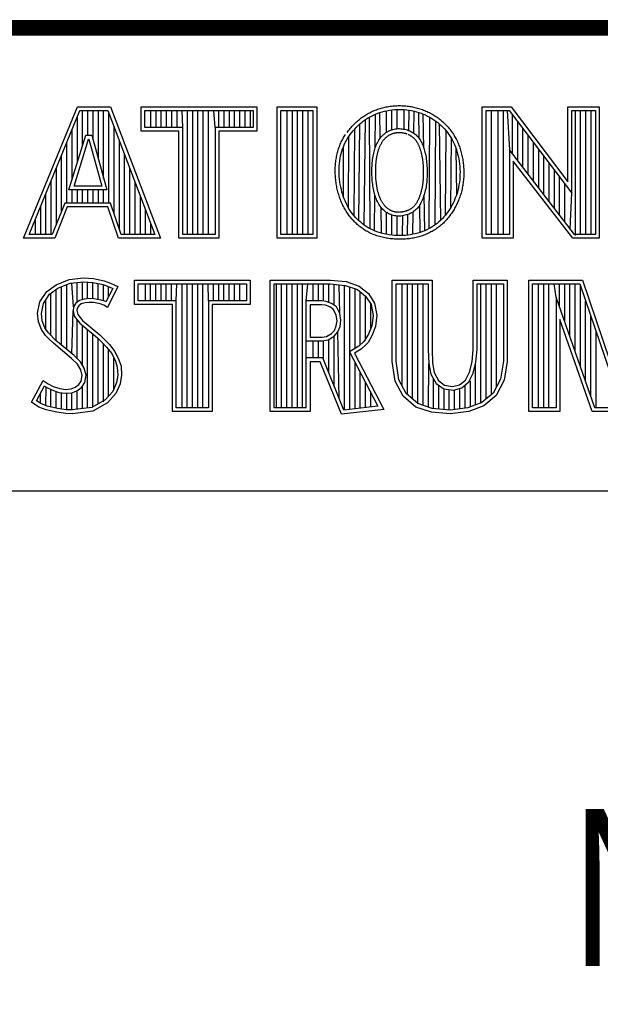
# Model space of a CAD drawing. Header units: inches. Extents: x 0 to 22, y 0 to 17.
# Tile 7 of 10: x 17.3 to 18, y 1.7 to 3. Entities that reach past the tile are written whole.
import ezdxf

# ---------------------------------------------------------------- set-up
doc = ezdxf.new("R2010")
doc.units = ezdxf.units.IN
doc.header["$LTSCALE"] = 1.21
doc.header["$MEASUREMENT"] = 0
doc.layers.get('0').update_dxf_attribs({"linetype": 'CONTINUOUS'})
doc.layers.add('NOTE', color=7, linetype='CONTINUOUS')
doc.styles.get("Standard").update_dxf_attribs({"font": 'txt', "width": 0.8})

msp = doc.modelspace()

# ---------------------------------------------------------------- linework, layer by layer
at = {"color": 2, "linetype": 'CONTINUOUS'}
for p, q in [((16.375, 2.96), (21.5, 2.96)), ((16.3737, 2.9596), (21.5037, 2.9596)), ((17.2831, 2.6915), (17.3516, 2.8591)), ((17.2903, 2.6964), (17.3548, 2.8542)), ((17.3516, 2.8591), (17.3938, 2.8591)), ((17.3548, 2.8542), (17.3905, 2.8542)), ((17.3583, 2.8098), (17.3583, 2.8542)), ((17.365, 2.8228), (17.365, 2.8542)), ((17.3717, 2.817), (17.3717, 2.8542)), ((17.3784, 2.7925), (17.3784, 2.8542)), ((17.385, 2.7679), (17.385, 2.8542)), ((17.3905, 2.8542), (17.4504, 2.6964)), ((17.3917, 2.7364), (17.3917, 2.851)), ((17.3938, 2.8591), (17.4574, 2.6915)), ((17.4327, 2.8591), (17.5802, 2.8591)), ((17.4327, 2.8278), (17.4327, 2.8591)), ((17.4375, 2.8542), (17.5753, 2.8542)), ((17.4375, 2.8327), (17.4375, 2.8542)), ((17.4451, 2.8327), (17.4451, 2.8542)), ((17.4518, 2.8327), (17.4518, 2.8542)), ((17.4585, 2.8327), (17.4585, 2.8542)), ((17.4652, 2.8327), (17.4652, 2.8542)), ((17.4718, 2.8327), (17.4718, 2.8542)), ((17.4785, 2.8327), (17.4785, 2.8542)), ((17.4859, 2.8327), (17.4852, 2.8542)), ((17.4919, 2.6964), (17.4919, 2.8542)), ((17.4985, 2.6964), (17.4985, 2.8542)), ((17.5052, 2.6964), (17.5052, 2.8542)), ((17.5119, 2.6964), (17.5119, 2.8542)), ((17.5186, 2.6964), (17.5186, 2.8542)), ((17.5269, 2.8327), (17.5252, 2.8542)), ((17.5319, 2.8327), (17.5319, 2.8542)), ((17.5386, 2.8327), (17.5386, 2.8542)), ((17.5453, 2.8327), (17.5453, 2.8542)), ((17.5519, 2.8327), (17.5519, 2.8542)), ((17.5586, 2.8327), (17.5586, 2.8542)), ((17.5653, 2.8327), (17.5653, 2.8542)), ((17.572, 2.8327), (17.572, 2.8542)), ((17.5753, 2.8542), (17.5753, 2.8327)), ((17.5802, 2.8591), (17.5802, 2.8278)), ((17.6059, 2.8591), (17.6565, 2.8591)), ((17.6059, 2.6915), (17.6059, 2.8591)), ((17.6108, 2.8542), (17.6516, 2.8542)), ((17.6108, 2.6964), (17.6108, 2.8542)), ((17.6187, 2.6964), (17.6187, 2.8542)), ((17.6254, 2.6964), (17.6254, 2.8542)), ((17.632, 2.6964), (17.632, 2.8542)), ((17.6387, 2.6964), (17.6387, 2.8542)), ((17.6454, 2.6964), (17.6454, 2.8542)), ((17.6516, 2.8542), (17.6516, 2.6964)), ((17.6565, 2.8591), (17.6565, 2.6915)), ((17.7235, 2.8459), (17.7261, 2.8472)), ((17.7261, 2.8472), (17.7287, 2.8485)), ((17.7287, 2.8485), (17.7314, 2.8497)), ((17.731, 2.807), (17.7314, 2.8497)), ((17.7314, 2.8497), (17.7342, 2.8508)), ((17.7342, 2.8508), (17.737, 2.8517)), ((17.737, 2.8517), (17.7399, 2.8526)), ((17.7374, 2.8193), (17.737, 2.8517)), ((17.7399, 2.8526), (17.7429, 2.8534)), ((17.7429, 2.8534), (17.7459, 2.8541)), ((17.7455, 2.8267), (17.7455, 2.854)), ((17.7459, 2.8541), (17.749, 2.8546)), ((17.749, 2.8546), (17.7522, 2.8551)), ((17.7522, 2.8551), (17.7553, 2.8554)), ((17.7522, 2.8298), (17.7522, 2.8551)), ((17.7553, 2.8554), (17.7585, 2.8556)), ((17.7585, 2.8556), (17.7616, 2.8557)), ((17.7589, 2.8311), (17.7589, 2.8556)), ((17.7616, 2.8557), (17.7648, 2.8556)), ((17.7648, 2.8556), (17.768, 2.8555)), ((17.7676, 2.8306), (17.768, 2.8555)), ((17.768, 2.8555), (17.7711, 2.8552)), ((17.7711, 2.8552), (17.7742, 2.8548)), ((17.7739, 2.8287), (17.7742, 2.8548)), ((17.7742, 2.8548), (17.7773, 2.8542)), ((17.7773, 2.8542), (17.7804, 2.8536)), ((17.7801, 2.8254), (17.7804, 2.8536)), ((17.7804, 2.8536), (17.7834, 2.8528)), ((17.7834, 2.8528), (17.7864, 2.8519)), ((17.7864, 2.8519), (17.7893, 2.8509)), ((17.7867, 2.8189), (17.7864, 2.8519)), ((17.7893, 2.8509), (17.7922, 2.8498)), ((17.7922, 2.8498), (17.795, 2.8486)), ((17.7927, 2.8065), (17.7922, 2.8498)), ((17.795, 2.8486), (17.7977, 2.8472)), ((17.7977, 2.8472), (17.8004, 2.8458)), ((17.8673, 2.8592), (17.9039, 2.8592)), ((17.8673, 2.6915), (17.8673, 2.8592)), ((17.8721, 2.8543), (17.9015, 2.8543)), ((17.8721, 2.6963), (17.8721, 2.8543)), ((17.879, 2.6963), (17.879, 2.8543)), ((17.8874, 2.6963), (17.8874, 2.8543)), ((17.8941, 2.6963), (17.8941, 2.8543)), ((17.8991, 2.8543), (17.9019, 2.8042)), ((17.9015, 2.8543), (17.9813, 2.7492)), ((17.9039, 2.8592), (17.9764, 2.7636)), ((17.9057, 2.7992), (17.9057, 2.8487)), ((17.9764, 2.8592), (18.0162, 2.8592)), ((17.9764, 2.7636), (17.9764, 2.8592)), ((17.9813, 2.8543), (18.0114, 2.8543)), ((17.9813, 2.7492), (17.9813, 2.8543)), ((17.9858, 2.695), (17.9858, 2.8543)), ((17.9925, 2.6963), (17.9925, 2.8543)), ((17.9992, 2.6963), (17.9992, 2.8543)), ((18.0059, 2.6963), (18.0059, 2.8543)), ((18.0114, 2.8543), (18.0114, 2.6963)), ((18.0162, 2.8592), (18.0162, 2.6915)), ((17.3517, 2.7882), (17.3517, 2.8465)), ((17.707, 2.833), (17.7092, 2.8351)), ((17.7092, 2.8351), (17.7114, 2.8372)), ((17.7102, 2.7138), (17.7114, 2.8372)), ((17.7114, 2.8372), (17.7138, 2.8392)), ((17.7138, 2.8392), (17.7162, 2.841)), ((17.7162, 2.841), (17.7186, 2.8427)), ((17.717, 2.7082), (17.7186, 2.8427)), ((17.7186, 2.8427), (17.721, 2.8444)), ((17.721, 2.8444), (17.7235, 2.8459)), ((17.7246, 2.7036), (17.7235, 2.8459)), ((17.7995, 2.7039), (17.8004, 2.8458)), ((17.8004, 2.8458), (17.8031, 2.8443)), ((17.8031, 2.8443), (17.8056, 2.8426)), ((17.8056, 2.8426), (17.8081, 2.8409)), ((17.8074, 2.7088), (17.8081, 2.8409)), ((17.8081, 2.8409), (17.8105, 2.839)), ((17.8105, 2.839), (17.8128, 2.8371)), ((17.8128, 2.8371), (17.815, 2.8351)), ((17.8143, 2.7145), (17.8128, 2.8371)), ((17.815, 2.8351), (17.8171, 2.833)), ((17.9124, 2.7905), (17.9124, 2.8399)), ((17.3409, 2.7533), (17.3624, 2.8228)), ((17.345, 2.7666), (17.345, 2.8302)), ((17.3624, 2.8228), (17.3701, 2.8228)), ((17.3701, 2.8228), (17.389, 2.7533)), ((17.3984, 2.7232), (17.3984, 2.8334)), ((17.481, 2.8278), (17.4327, 2.8278)), ((17.4859, 2.8327), (17.4375, 2.8327)), ((17.481, 2.6915), (17.481, 2.8278)), ((17.4859, 2.6964), (17.4859, 2.8327)), ((17.5753, 2.8327), (17.5269, 2.8327)), ((17.5269, 2.8327), (17.5269, 2.6964)), ((17.5802, 2.8278), (17.5318, 2.8278)), ((17.5318, 2.8278), (17.5318, 2.6915)), ((17.6973, 2.8211), (17.699, 2.8236)), ((17.699, 2.8236), (17.7008, 2.826)), ((17.7008, 2.826), (17.7028, 2.8284)), ((17.7028, 2.8284), (17.7048, 2.8307)), ((17.704, 2.7203), (17.7048, 2.8307)), ((17.7048, 2.8307), (17.707, 2.833)), ((17.7395, 2.8218), (17.7407, 2.823)), ((17.7407, 2.823), (17.742, 2.8241)), ((17.742, 2.8241), (17.7432, 2.8252)), ((17.7432, 2.8252), (17.7446, 2.8261)), ((17.7446, 2.8261), (17.746, 2.827)), ((17.746, 2.827), (17.7474, 2.8278)), ((17.7474, 2.8278), (17.7488, 2.8285)), ((17.7488, 2.8285), (17.7503, 2.8291)), ((17.7503, 2.8291), (17.7519, 2.8297)), ((17.7519, 2.8297), (17.7535, 2.8301)), ((17.7535, 2.8301), (17.7551, 2.8305)), ((17.7551, 2.8305), (17.7567, 2.8308)), ((17.7567, 2.8308), (17.7584, 2.8311)), ((17.7584, 2.8311), (17.7601, 2.8312)), ((17.7601, 2.8312), (17.7618, 2.8312)), ((17.7618, 2.8312), (17.7636, 2.8311)), ((17.7636, 2.8311), (17.7653, 2.831)), ((17.7653, 2.831), (17.767, 2.8307)), ((17.767, 2.8307), (17.7686, 2.8304)), ((17.7686, 2.8304), (17.7703, 2.83)), ((17.7703, 2.83), (17.7719, 2.8295)), ((17.7719, 2.8295), (17.7734, 2.8289)), ((17.7734, 2.8289), (17.775, 2.8283)), ((17.775, 2.8283), (17.7764, 2.8276)), ((17.7764, 2.8276), (17.7778, 2.8268)), ((17.7778, 2.8268), (17.7792, 2.826)), ((17.7792, 2.826), (17.7805, 2.8251)), ((17.7805, 2.8251), (17.7817, 2.8242)), ((17.7817, 2.8242), (17.7829, 2.8232)), ((17.7829, 2.8232), (17.784, 2.8221)), ((17.784, 2.8221), (17.785, 2.821)), ((17.8171, 2.833), (17.8192, 2.8308)), ((17.8192, 2.8308), (17.8211, 2.8285)), ((17.8203, 2.721), (17.8211, 2.8285)), ((17.8211, 2.8285), (17.823, 2.8262)), ((17.823, 2.8262), (17.8247, 2.8238)), ((17.8247, 2.8238), (17.8264, 2.8214)), ((17.9191, 2.7818), (17.9191, 2.8311)), ((17.9258, 2.7731), (17.9258, 2.8223)), ((17.3383, 2.7364), (17.3383, 2.8138)), ((17.3475, 2.7581), (17.3659, 2.8179)), ((17.3659, 2.8179), (17.3664, 2.8179)), ((17.3664, 2.8179), (17.3827, 2.7581)), ((17.4051, 2.7034), (17.4051, 2.8158)), ((17.6904, 2.8081), (17.6915, 2.8108)), ((17.6915, 2.8108), (17.6928, 2.8135)), ((17.6928, 2.8135), (17.6942, 2.8161)), ((17.6942, 2.8161), (17.6957, 2.8186)), ((17.6957, 2.8186), (17.6973, 2.8211)), ((17.6971, 2.7301), (17.6973, 2.8211)), ((17.7316, 2.8085), (17.7322, 2.8101)), ((17.7322, 2.8101), (17.7329, 2.8117)), ((17.7329, 2.8117), (17.7337, 2.8133)), ((17.7337, 2.8133), (17.7345, 2.8149)), ((17.7345, 2.8149), (17.7354, 2.8164)), ((17.7354, 2.8164), (17.7364, 2.8178)), ((17.7364, 2.8178), (17.7374, 2.8192)), ((17.7374, 2.8192), (17.7384, 2.8206)), ((17.7384, 2.8206), (17.7395, 2.8218)), ((17.785, 2.821), (17.786, 2.8198)), ((17.786, 2.8198), (17.7869, 2.8186)), ((17.7869, 2.8186), (17.7878, 2.8173)), ((17.7878, 2.8173), (17.7886, 2.816)), ((17.7886, 2.816), (17.7894, 2.8146)), ((17.7894, 2.8146), (17.7901, 2.8132)), ((17.7901, 2.8132), (17.7908, 2.8116)), ((17.7908, 2.8116), (17.7914, 2.8101)), ((17.7914, 2.8101), (17.7921, 2.8084)), ((17.8264, 2.8214), (17.8279, 2.8189)), ((17.8271, 2.7309), (17.8279, 2.8189)), ((17.8279, 2.8189), (17.8294, 2.8163)), ((17.8294, 2.8163), (17.8307, 2.8137)), ((17.8307, 2.8137), (17.8319, 2.811)), ((17.8319, 2.811), (17.8331, 2.8082)), ((17.9324, 2.7645), (17.9324, 2.8135)), ((17.3316, 2.7267), (17.3316, 2.7975)), ((17.4118, 2.6964), (17.4118, 2.7982)), ((17.6868, 2.7964), (17.6876, 2.7995)), ((17.6876, 2.7995), (17.6884, 2.8024)), ((17.6884, 2.8024), (17.6893, 2.8053)), ((17.6893, 2.8053), (17.6904, 2.8081)), ((17.6905, 2.7441), (17.6904, 2.8081)), ((17.7282, 2.7961), (17.7286, 2.798)), ((17.7286, 2.798), (17.729, 2.7998)), ((17.729, 2.7998), (17.7294, 2.8016)), ((17.7294, 2.8016), (17.7299, 2.8034)), ((17.7299, 2.8034), (17.7304, 2.8051)), ((17.7304, 2.8051), (17.7309, 2.8068)), ((17.7309, 2.8068), (17.7316, 2.8085)), ((17.7921, 2.8084), (17.7927, 2.8067)), ((17.7927, 2.8067), (17.7932, 2.8048)), ((17.7932, 2.8048), (17.7938, 2.8029)), ((17.7938, 2.8029), (17.7943, 2.801)), ((17.7943, 2.801), (17.7948, 2.799)), ((17.7948, 2.799), (17.7952, 2.7969)), ((17.8331, 2.8082), (17.8341, 2.8053)), ((17.8341, 2.8053), (17.835, 2.8024)), ((17.8347, 2.7475), (17.8341, 2.8053)), ((17.835, 2.8024), (17.8359, 2.7993)), ((17.8359, 2.7993), (17.8366, 2.7961)), ((17.9848, 2.6963), (17.9019, 2.8042)), ((17.9019, 2.8042), (17.9019, 2.6963)), ((17.9391, 2.7558), (17.9391, 2.8047)), ((17.6851, 2.7836), (17.6853, 2.7869)), ((17.6853, 2.7869), (17.6857, 2.7901)), ((17.6857, 2.7901), (17.6862, 2.7933)), ((17.6862, 2.7933), (17.6868, 2.7964)), ((17.7269, 2.7835), (17.727, 2.7857)), ((17.727, 2.7857), (17.7272, 2.7879)), ((17.7272, 2.7879), (17.7274, 2.79)), ((17.7274, 2.79), (17.7276, 2.7921)), ((17.7276, 2.7921), (17.7279, 2.7941)), ((17.7279, 2.7941), (17.7282, 2.7961)), ((17.7952, 2.7969), (17.7956, 2.7947)), ((17.7956, 2.7947), (17.7959, 2.7925)), ((17.7959, 2.7925), (17.7962, 2.7903)), ((17.7962, 2.7903), (17.7964, 2.7881)), ((17.7964, 2.7881), (17.7966, 2.7858)), ((17.7966, 2.7858), (17.7968, 2.7835)), ((17.8366, 2.7961), (17.8373, 2.7929)), ((17.8373, 2.7929), (17.8378, 2.7896)), ((17.8378, 2.7896), (17.8382, 2.7863)), ((17.8382, 2.7863), (17.8386, 2.783)), ((17.9824, 2.6915), (17.9067, 2.7899)), ((17.9067, 2.7899), (17.9067, 2.6915)), ((17.9458, 2.7471), (17.9458, 2.7959)), ((17.9525, 2.7384), (17.9525, 2.7871)), ((17.325, 2.7101), (17.325, 2.7812)), ((17.4184, 2.6964), (17.4184, 2.7806)), ((17.6849, 2.7803), (17.6851, 2.7836)), ((17.6849, 2.7769), (17.6849, 2.7803)), ((17.6849, 2.7735), (17.6849, 2.7769)), ((17.6851, 2.7701), (17.6849, 2.7735)), ((17.7267, 2.7789), (17.7268, 2.7812)), ((17.7267, 2.7766), (17.7267, 2.7789)), ((17.7267, 2.7743), (17.7267, 2.7766)), ((17.7268, 2.772), (17.7267, 2.7743)), ((17.7268, 2.7812), (17.7269, 2.7835)), ((17.7269, 2.7696), (17.7268, 2.772)), ((17.7968, 2.7835), (17.7969, 2.7812)), ((17.7969, 2.7812), (17.797, 2.7789)), ((17.797, 2.7719), (17.7969, 2.7697)), ((17.797, 2.7789), (17.797, 2.7765)), ((17.797, 2.7765), (17.797, 2.7742)), ((17.797, 2.7742), (17.797, 2.7719)), ((17.8386, 2.783), (17.8388, 2.7796)), ((17.8388, 2.7729), (17.8387, 2.7696)), ((17.8388, 2.7796), (17.8389, 2.7762)), ((17.8389, 2.7762), (17.8388, 2.7729)), ((17.9591, 2.7297), (17.9591, 2.7783)), ((17.3183, 2.6964), (17.3183, 2.7648)), ((17.4251, 2.6964), (17.4251, 2.763)), ((17.6854, 2.7668), (17.6851, 2.7701)), ((17.6859, 2.7634), (17.6854, 2.7668)), ((17.6864, 2.76), (17.6859, 2.7634)), ((17.687, 2.7567), (17.6864, 2.76)), ((17.727, 2.7673), (17.7269, 2.7696)), ((17.7272, 2.765), (17.727, 2.7673)), ((17.7274, 2.7628), (17.7272, 2.765)), ((17.7277, 2.7606), (17.7274, 2.7628)), ((17.728, 2.7584), (17.7277, 2.7606)), ((17.7962, 2.7608), (17.7959, 2.7586)), ((17.7965, 2.7629), (17.7962, 2.7608)), ((17.7967, 2.7652), (17.7965, 2.7629)), ((17.7968, 2.7674), (17.7967, 2.7652)), ((17.7969, 2.7697), (17.7968, 2.7674)), ((17.8376, 2.7598), (17.837, 2.7566)), ((17.8381, 2.763), (17.8376, 2.7598)), ((17.8385, 2.7663), (17.8381, 2.763)), ((17.8387, 2.7696), (17.8385, 2.7663)), ((17.9658, 2.7211), (17.9658, 2.7695)), ((17.9725, 2.7124), (17.9725, 2.7607)), ((17.3116, 2.6964), (17.3116, 2.7485)), ((17.389, 2.7533), (17.3409, 2.7533)), ((17.345, 2.7364), (17.345, 2.7533)), ((17.3827, 2.7581), (17.3475, 2.7581)), ((17.3517, 2.7364), (17.3517, 2.7533)), ((17.3583, 2.7364), (17.3583, 2.7533)), ((17.365, 2.7364), (17.365, 2.7533)), ((17.3717, 2.7364), (17.3717, 2.7533)), ((17.3784, 2.7364), (17.3784, 2.7533)), ((17.385, 2.7364), (17.385, 2.7533)), ((17.6878, 2.7535), (17.687, 2.7567)), ((17.6886, 2.7503), (17.6878, 2.7535)), ((17.6895, 2.7471), (17.6886, 2.7503)), ((17.6905, 2.7441), (17.6895, 2.7471)), ((17.7283, 2.7563), (17.728, 2.7584)), ((17.7287, 2.7543), (17.7283, 2.7563)), ((17.7291, 2.7523), (17.7287, 2.7543)), ((17.7295, 2.7503), (17.7291, 2.7523)), ((17.73, 2.7485), (17.7295, 2.7503)), ((17.7306, 2.7466), (17.73, 2.7485)), ((17.7301, 2.701), (17.7305, 2.7469)), ((17.7932, 2.7469), (17.7926, 2.7451)), ((17.7938, 2.7487), (17.7932, 2.7469)), ((17.7939, 2.7012), (17.7934, 2.7475)), ((17.7943, 2.7506), (17.7938, 2.7487)), ((17.7947, 2.7525), (17.7943, 2.7506)), ((17.7952, 2.7545), (17.7947, 2.7525)), ((17.7956, 2.7565), (17.7952, 2.7545)), ((17.7959, 2.7586), (17.7956, 2.7565)), ((17.8347, 2.7475), (17.8336, 2.7446)), ((17.8356, 2.7505), (17.8347, 2.7475)), ((17.8364, 2.7535), (17.8356, 2.7505)), ((17.837, 2.7566), (17.8364, 2.7535)), ((17.9792, 2.7037), (17.9813, 2.7492)), ((17.3356, 2.7364), (17.3195, 2.6964)), ((17.394, 2.7364), (17.3356, 2.7364)), ((17.4074, 2.6964), (17.394, 2.7364)), ((17.4318, 2.6964), (17.4318, 2.7455)), ((17.6917, 2.7411), (17.6905, 2.7441)), ((17.6929, 2.7383), (17.6917, 2.7411)), ((17.6942, 2.7355), (17.6929, 2.7383)), ((17.6956, 2.7327), (17.6942, 2.7355)), ((17.7311, 2.7449), (17.7306, 2.7466)), ((17.7318, 2.7431), (17.7311, 2.7449)), ((17.7324, 2.7414), (17.7318, 2.7431)), ((17.7331, 2.7398), (17.7324, 2.7414)), ((17.7339, 2.7382), (17.7331, 2.7398)), ((17.7347, 2.7366), (17.7339, 2.7382)), ((17.7355, 2.7351), (17.7347, 2.7366)), ((17.7365, 2.7337), (17.7355, 2.7351)), ((17.7884, 2.7354), (17.7876, 2.734)), ((17.7892, 2.7369), (17.7884, 2.7354)), ((17.79, 2.7385), (17.7892, 2.7369)), ((17.7907, 2.7401), (17.79, 2.7385)), ((17.7914, 2.7417), (17.7907, 2.7401)), ((17.792, 2.7434), (17.7914, 2.7417)), ((17.7926, 2.7451), (17.792, 2.7434)), ((17.83, 2.7362), (17.8286, 2.7335)), ((17.8313, 2.7389), (17.83, 2.7362)), ((17.8325, 2.7417), (17.8313, 2.7389)), ((17.8336, 2.7446), (17.8325, 2.7417)), ((17.3049, 2.6964), (17.3049, 2.7322)), ((17.3388, 2.7316), (17.3228, 2.6915)), ((17.3905, 2.7316), (17.3388, 2.7316)), ((17.4039, 2.6915), (17.3905, 2.7316)), ((17.4385, 2.6964), (17.4385, 2.7279)), ((17.6971, 2.7301), (17.6956, 2.7327)), ((17.6987, 2.7275), (17.6971, 2.7301)), ((17.7003, 2.725), (17.6987, 2.7275)), ((17.7021, 2.7226), (17.7003, 2.725)), ((17.704, 2.7203), (17.7021, 2.7226)), ((17.7374, 2.7323), (17.7365, 2.7337)), ((17.7385, 2.7309), (17.7374, 2.7323)), ((17.7388, 2.698), (17.7384, 2.7309)), ((17.7396, 2.7296), (17.7385, 2.7309)), ((17.7408, 2.7283), (17.7396, 2.7296)), ((17.742, 2.7272), (17.7408, 2.7283)), ((17.7433, 2.7261), (17.742, 2.7272)), ((17.7446, 2.725), (17.7433, 2.7261)), ((17.746, 2.7241), (17.7446, 2.725)), ((17.7455, 2.6966), (17.7455, 2.7244)), ((17.7475, 2.7232), (17.746, 2.7241)), ((17.749, 2.7224), (17.7475, 2.7232)), ((17.7506, 2.7217), (17.749, 2.7224)), ((17.7522, 2.7212), (17.7506, 2.7217)), ((17.7725, 2.7218), (17.7709, 2.7213)), ((17.7722, 2.6956), (17.7725, 2.7218)), ((17.7741, 2.7224), (17.7725, 2.7218)), ((17.7756, 2.7231), (17.7741, 2.7224)), ((17.7771, 2.7238), (17.7756, 2.7231)), ((17.7785, 2.7246), (17.7771, 2.7238)), ((17.7798, 2.7255), (17.7785, 2.7246)), ((17.7789, 2.6966), (17.7792, 2.7251)), ((17.7811, 2.7265), (17.7798, 2.7255)), ((17.7824, 2.7276), (17.7811, 2.7265)), ((17.7835, 2.7287), (17.7824, 2.7276)), ((17.7846, 2.7299), (17.7835, 2.7287)), ((17.7857, 2.7312), (17.7846, 2.7299)), ((17.7867, 2.7326), (17.7857, 2.7312)), ((17.7876, 2.734), (17.7867, 2.7326)), ((17.788, 2.6989), (17.7876, 2.734)), ((17.8221, 2.7234), (17.8203, 2.721)), ((17.8239, 2.7258), (17.8221, 2.7234)), ((17.8255, 2.7283), (17.8239, 2.7258)), ((17.8271, 2.7309), (17.8255, 2.7283)), ((17.8286, 2.7335), (17.8271, 2.7309)), ((17.2983, 2.6964), (17.2983, 2.7158)), ((17.4451, 2.6964), (17.4451, 2.7103)), ((17.706, 2.7181), (17.704, 2.7203)), ((17.708, 2.7159), (17.706, 2.7181)), ((17.7102, 2.7138), (17.708, 2.7159)), ((17.7124, 2.7119), (17.7102, 2.7138)), ((17.7147, 2.71), (17.7124, 2.7119)), ((17.717, 2.7082), (17.7147, 2.71)), ((17.7538, 2.7207), (17.7522, 2.7212)), ((17.7522, 2.6956), (17.7522, 2.7212)), ((17.7555, 2.7203), (17.7538, 2.7207)), ((17.7572, 2.72), (17.7555, 2.7203)), ((17.7589, 2.7198), (17.7572, 2.72)), ((17.7606, 2.7197), (17.7589, 2.7198)), ((17.7589, 2.6952), (17.7589, 2.7198)), ((17.7624, 2.7198), (17.7606, 2.7197)), ((17.7641, 2.7199), (17.7624, 2.7198)), ((17.7658, 2.7201), (17.7641, 2.7199)), ((17.7655, 2.6952), (17.7659, 2.7201)), ((17.7675, 2.7204), (17.7658, 2.7201)), ((17.7692, 2.7208), (17.7675, 2.7204)), ((17.7709, 2.7213), (17.7692, 2.7208)), ((17.8098, 2.7106), (17.8074, 2.7088)), ((17.8121, 2.7125), (17.8098, 2.7106)), ((17.8143, 2.7145), (17.8121, 2.7125)), ((17.8164, 2.7166), (17.8143, 2.7145)), ((17.8184, 2.7188), (17.8164, 2.7166)), ((17.8203, 2.721), (17.8184, 2.7188)), ((17.7195, 2.7066), (17.717, 2.7082)), ((17.722, 2.705), (17.7195, 2.7066)), ((17.7246, 2.7036), (17.722, 2.705)), ((17.7273, 2.7022), (17.7246, 2.7036)), ((17.7301, 2.701), (17.7273, 2.7022)), ((17.733, 2.6999), (17.7301, 2.701)), ((17.736, 2.6989), (17.733, 2.6999)), ((17.7391, 2.698), (17.736, 2.6989)), ((17.7423, 2.6972), (17.7391, 2.698)), ((17.7456, 2.6966), (17.7423, 2.6972)), ((17.7489, 2.696), (17.7456, 2.6966)), ((17.7788, 2.6966), (17.7756, 2.6961)), ((17.7819, 2.6972), (17.7788, 2.6966)), ((17.785, 2.698), (17.7819, 2.6972)), ((17.788, 2.6989), (17.785, 2.698)), ((17.791, 2.7), (17.788, 2.6989)), ((17.7939, 2.7012), (17.791, 2.7)), ((17.7968, 2.7025), (17.7939, 2.7012)), ((17.7995, 2.7039), (17.7968, 2.7025)), ((17.8023, 2.7054), (17.7995, 2.7039)), ((17.8049, 2.707), (17.8023, 2.7054)), ((17.8074, 2.7088), (17.8049, 2.707)), ((17.3228, 2.6915), (17.2831, 2.6915)), ((17.3195, 2.6964), (17.2903, 2.6964)), ((17.4574, 2.6915), (17.4039, 2.6915)), ((17.4504, 2.6964), (17.4074, 2.6964)), ((17.5318, 2.6915), (17.481, 2.6915)), ((17.5269, 2.6964), (17.4859, 2.6964)), ((17.6565, 2.6915), (17.6059, 2.6915)), ((17.6516, 2.6964), (17.6108, 2.6964)), ((17.7523, 2.6956), (17.7489, 2.696)), ((17.7557, 2.6953), (17.7523, 2.6956)), ((17.7591, 2.6952), (17.7557, 2.6953)), ((17.7625, 2.6951), (17.7591, 2.6952)), ((17.7659, 2.6952), (17.7625, 2.6951)), ((17.7692, 2.6953), (17.7659, 2.6952)), ((17.7724, 2.6956), (17.7692, 2.6953)), ((17.7756, 2.6961), (17.7724, 2.6956)), ((17.9067, 2.6915), (17.8673, 2.6915)), ((17.9019, 2.6963), (17.8721, 2.6963)), ((18.0162, 2.6915), (17.9824, 2.6915)), ((18.0114, 2.6963), (17.9848, 2.6963)), ((17.3245, 2.6324), (17.3412, 2.639)), ((17.3269, 2.6281), (17.3424, 2.6343)), ((17.3412, 2.639), (17.3596, 2.641)), ((17.3424, 2.6343), (17.3597, 2.6362)), ((17.3466, 2.6041), (17.3447, 2.6345)), ((17.3514, 2.6103), (17.3514, 2.6353)), ((17.3581, 2.6135), (17.3581, 2.636)), ((17.3596, 2.641), (17.372, 2.6402)), ((17.3597, 2.6362), (17.3713, 2.6354)), ((17.3647, 2.6146), (17.3647, 2.6358)), ((17.3713, 2.6354), (17.3843, 2.6326)), ((17.3714, 2.6146), (17.3714, 2.6353)), ((17.372, 2.6402), (17.3856, 2.6373)), ((17.3781, 2.6134), (17.3781, 2.6339)), ((17.3856, 2.6373), (17.3939, 2.6344)), ((17.3939, 2.6344), (17.4031, 2.6301)), ((17.4242, 2.6383), (17.5717, 2.6383)), ((17.4242, 2.607), (17.4242, 2.6383)), ((17.5717, 2.6383), (17.5717, 2.607)), ((17.5973, 2.6384), (17.674, 2.6384)), ((17.5973, 2.4708), (17.5973, 2.6384)), ((17.674, 2.6384), (17.6938, 2.6364)), ((17.6938, 2.6364), (17.7106, 2.6305)), ((17.7527, 2.6384), (17.8033, 2.6384)), ((17.7527, 2.5345), (17.7527, 2.6384)), ((17.8033, 2.6384), (17.8033, 2.5499)), ((17.8557, 2.6384), (17.899, 2.6384)), ((17.8557, 2.5499), (17.8557, 2.6384)), ((17.899, 2.6384), (17.899, 2.5345)), ((17.9264, 2.6384), (17.9949, 2.6384)), ((17.9264, 2.4708), (17.9264, 2.6384)), ((17.9949, 2.6384), (18.0298, 2.5355)), ((17.3037, 2.6105), (17.3127, 2.6238)), ((17.3127, 2.6238), (17.3245, 2.6324)), ((17.3162, 2.6204), (17.3269, 2.6281)), ((17.318, 2.5677), (17.318, 2.6217)), ((17.3247, 2.561), (17.3247, 2.6265)), ((17.3314, 2.5555), (17.3314, 2.6299)), ((17.338, 2.5499), (17.338, 2.6326)), ((17.3843, 2.6326), (17.3921, 2.6299)), ((17.3848, 2.6117), (17.3848, 2.6324)), ((17.3966, 2.6278), (17.3879, 2.6106)), ((17.4031, 2.6301), (17.3899, 2.6036)), ((17.3914, 2.6176), (17.3914, 2.6301)), ((17.3921, 2.6299), (17.3966, 2.6278)), ((17.429, 2.6334), (17.5669, 2.6334)), ((17.429, 2.6119), (17.429, 2.6334)), ((17.4382, 2.6119), (17.4382, 2.6334)), ((17.4448, 2.6119), (17.4448, 2.6334)), ((17.4515, 2.6119), (17.4515, 2.6334)), ((17.4582, 2.6119), (17.4582, 2.6334)), ((17.4649, 2.6119), (17.4649, 2.6334)), ((17.4716, 2.6119), (17.4716, 2.6334)), ((17.4774, 2.6119), (17.4782, 2.6334)), ((17.4849, 2.4756), (17.4849, 2.6334)), ((17.4916, 2.4756), (17.4916, 2.6334)), ((17.4983, 2.4756), (17.4983, 2.6334)), ((17.5049, 2.4756), (17.5049, 2.6334)), ((17.5116, 2.4756), (17.5116, 2.6334)), ((17.5185, 2.6119), (17.5183, 2.6334)), ((17.525, 2.6119), (17.525, 2.6334)), ((17.5316, 2.6119), (17.5316, 2.6334)), ((17.5383, 2.6119), (17.5383, 2.6334)), ((17.545, 2.6119), (17.545, 2.6334)), ((17.5517, 2.6119), (17.5517, 2.6334)), ((17.5583, 2.6119), (17.5583, 2.6334)), ((17.5669, 2.6334), (17.5669, 2.6119)), ((17.6021, 2.6335), (17.6737, 2.6335)), ((17.6021, 2.4756), (17.6021, 2.6335)), ((17.6051, 2.4756), (17.6051, 2.6335)), ((17.6117, 2.4756), (17.6117, 2.6335)), ((17.6184, 2.4756), (17.6184, 2.6335)), ((17.6251, 2.4756), (17.6251, 2.6335)), ((17.6318, 2.4756), (17.6318, 2.6335)), ((17.6384, 2.4756), (17.6384, 2.6335)), ((17.643, 2.6118), (17.6451, 2.6335)), ((17.6518, 2.6118), (17.6518, 2.6335)), ((17.6585, 2.6118), (17.6585, 2.6335)), ((17.6651, 2.6115), (17.6651, 2.6335)), ((17.6718, 2.6098), (17.6718, 2.6335)), ((17.6737, 2.6335), (17.6928, 2.6316)), ((17.6785, 2.6065), (17.6785, 2.633)), ((17.6858, 2.5956), (17.6852, 2.6324)), ((17.6918, 2.4729), (17.6918, 2.6317)), ((17.6928, 2.6316), (17.7082, 2.6262)), ((17.6985, 2.4736), (17.6985, 2.6296)), ((17.7052, 2.5512), (17.7052, 2.6273)), ((17.7082, 2.6262), (17.7187, 2.6179)), ((17.7106, 2.6305), (17.7224, 2.6212)), ((17.7119, 2.5554), (17.7119, 2.6233)), ((17.7575, 2.6335), (17.7984, 2.6335)), ((17.7575, 2.5349), (17.7575, 2.6335)), ((17.7653, 2.5033), (17.7653, 2.6335)), ((17.7719, 2.4924), (17.7719, 2.6335)), ((17.7786, 2.4866), (17.7786, 2.6335)), ((17.7853, 2.4808), (17.7853, 2.6335)), ((17.792, 2.4787), (17.792, 2.6335)), ((17.7984, 2.6335), (17.7984, 2.5497)), ((17.8606, 2.6335), (17.8941, 2.6335)), ((17.8606, 2.5499), (17.8606, 2.6335)), ((17.8654, 2.4812), (17.8654, 2.6335)), ((17.8721, 2.4868), (17.8721, 2.6335)), ((17.8788, 2.4924), (17.8788, 2.6335)), ((17.8854, 2.5024), (17.8854, 2.6335)), ((17.8941, 2.6335), (17.8941, 2.5349)), ((17.9313, 2.6335), (17.9914, 2.6335)), ((17.9313, 2.4756), (17.9313, 2.6335)), ((17.9388, 2.4756), (17.9388, 2.6335)), ((17.9455, 2.4756), (17.9455, 2.6335)), ((17.9522, 2.4756), (17.9522, 2.6335)), ((17.9613, 2.6167), (17.9589, 2.6335)), ((17.9655, 2.6046), (17.9655, 2.6335)), ((17.9722, 2.5856), (17.9722, 2.6335)), ((17.9789, 2.5666), (17.9789, 2.6335)), ((17.9856, 2.5475), (17.9856, 2.6335)), ((17.9914, 2.6335), (18.03, 2.52)), ((17.9922, 2.5285), (17.9922, 2.6311)), ((17.3009, 2.5961), (17.3037, 2.6105)), ((17.3083, 2.6086), (17.3162, 2.6204)), ((17.3113, 2.5744), (17.3113, 2.6131)), ((17.3497, 2.609), (17.3466, 2.6041)), ((17.3543, 2.6124), (17.3497, 2.609)), ((17.3604, 2.6142), (17.3543, 2.6124)), ((17.3614, 2.6094), (17.3565, 2.6079)), ((17.3664, 2.6148), (17.3604, 2.6142)), ((17.3665, 2.6099), (17.3614, 2.6094)), ((17.3726, 2.6145), (17.3664, 2.6148)), ((17.372, 2.6097), (17.3665, 2.6099)), ((17.3807, 2.6079), (17.372, 2.6097)), ((17.3819, 2.6126), (17.3726, 2.6145)), ((17.3873, 2.6109), (17.3819, 2.6126)), ((17.3879, 2.6106), (17.3873, 2.6109)), ((17.4774, 2.6119), (17.429, 2.6119)), ((17.4774, 2.4756), (17.4774, 2.6119)), ((17.5669, 2.6119), (17.5185, 2.6119)), ((17.5185, 2.6119), (17.5185, 2.4756)), ((17.6628, 2.6118), (17.643, 2.6118)), ((17.643, 2.4756), (17.643, 2.6118)), ((17.6684, 2.6111), (17.6628, 2.6118)), ((17.6751, 2.6086), (17.6684, 2.6111)), ((17.7185, 2.5619), (17.7185, 2.618)), ((17.7187, 2.6179), (17.7256, 2.607)), ((17.7224, 2.6212), (17.7302, 2.6088)), ((17.7302, 2.6088), (17.733, 2.5936)), ((18.0108, 2.4756), (17.9613, 2.6167)), ((17.9613, 2.6167), (17.9613, 2.4756)), ((17.9989, 2.5095), (17.9989, 2.6115)), ((17.3058, 2.5959), (17.3083, 2.6086)), ((17.3447, 2.5443), (17.3461, 2.5993)), ((17.3466, 2.6041), (17.3461, 2.5993)), ((17.3461, 2.5993), (17.3477, 2.5922)), ((17.3513, 2.6025), (17.351, 2.5996)), ((17.351, 2.5996), (17.3521, 2.5944)), ((17.3533, 2.6056), (17.3513, 2.6025)), ((17.3565, 2.6079), (17.3533, 2.6056)), ((17.3853, 2.6065), (17.3807, 2.6079)), ((17.3899, 2.6036), (17.3853, 2.6065)), ((17.4726, 2.607), (17.4242, 2.607)), ((17.4726, 2.4708), (17.4726, 2.607)), ((17.5717, 2.607), (17.5233, 2.607)), ((17.5233, 2.607), (17.5233, 2.4708)), ((17.6628, 2.6069), (17.6479, 2.6069)), ((17.6479, 2.6069), (17.6479, 2.5656)), ((17.6678, 2.6063), (17.6628, 2.6069)), ((17.6733, 2.6041), (17.6678, 2.6063)), ((17.678, 2.601), (17.6733, 2.6041)), ((17.6818, 2.6043), (17.6751, 2.6086)), ((17.6814, 2.5936), (17.678, 2.601)), ((17.6858, 2.5956), (17.6818, 2.6043)), ((17.7252, 2.5765), (17.7252, 2.6075)), ((17.7256, 2.607), (17.7281, 2.5934)), ((17.302, 2.5852), (17.3009, 2.5961)), ((17.3058, 2.5754), (17.302, 2.5852)), ((17.3068, 2.5863), (17.3058, 2.5959)), ((17.3101, 2.5777), (17.3068, 2.5863)), ((17.3477, 2.5922), (17.3547, 2.5835)), ((17.3514, 2.5381), (17.3514, 2.5876)), ((17.3521, 2.5944), (17.3582, 2.5869)), ((17.3582, 2.5869), (17.3804, 2.5685)), ((17.6823, 2.5864), (17.6814, 2.5936)), ((17.6814, 2.5799), (17.6823, 2.5864)), ((17.6872, 2.5871), (17.6858, 2.5956)), ((17.6862, 2.5792), (17.6872, 2.5871)), ((17.7281, 2.5934), (17.7266, 2.5801)), ((17.733, 2.5936), (17.7314, 2.579)), ((18.0073, 2.4708), (17.9662, 2.5882)), ((17.9662, 2.5882), (17.9662, 2.4708)), ((18.0056, 2.4904), (18.0056, 2.5918)), ((17.3109, 2.5679), (17.3058, 2.5754)), ((17.3147, 2.571), (17.3101, 2.5777)), ((17.3547, 2.5835), (17.3771, 2.5649)), ((17.3581, 2.5298), (17.3581, 2.5807)), ((17.3647, 2.4755), (17.3647, 2.5752)), ((17.6752, 2.5703), (17.6789, 2.5743)), ((17.6788, 2.567), (17.6834, 2.5723)), ((17.6789, 2.5743), (17.6814, 2.5799)), ((17.6834, 2.5723), (17.6862, 2.5792)), ((17.6852, 2.4873), (17.6834, 2.5723)), ((17.7266, 2.5801), (17.7224, 2.5693)), ((17.7314, 2.579), (17.7267, 2.5672)), ((18.0123, 2.4756), (18.0123, 2.5722)), ((17.3153, 2.5636), (17.3109, 2.5679)), ((17.3243, 2.5614), (17.3147, 2.571)), ((17.321, 2.5578), (17.3153, 2.5636)), ((17.3474, 2.5421), (17.3243, 2.5614)), ((17.3714, 2.4763), (17.3714, 2.5696)), ((17.3771, 2.5649), (17.383, 2.559)), ((17.3781, 2.4808), (17.3781, 2.5639)), ((17.3804, 2.5685), (17.3864, 2.5624)), ((17.383, 2.559), (17.3888, 2.5529)), ((17.3864, 2.5624), (17.3925, 2.5561)), ((17.643, 2.5608), (17.6635, 2.5608)), ((17.6479, 2.5656), (17.6628, 2.5656)), ((17.6518, 2.5391), (17.6518, 2.5608)), ((17.6585, 2.5391), (17.6585, 2.5608)), ((17.6628, 2.5656), (17.6687, 2.5666)), ((17.6635, 2.5608), (17.6711, 2.5623)), ((17.6651, 2.5368), (17.6651, 2.5608)), ((17.6687, 2.5666), (17.6752, 2.5703)), ((17.6711, 2.5623), (17.6788, 2.567)), ((17.6718, 2.5203), (17.6718, 2.5625)), ((17.6785, 2.5038), (17.6785, 2.5667)), ((17.7164, 2.5599), (17.7101, 2.5543)), ((17.7224, 2.5693), (17.7164, 2.5599)), ((17.7221, 2.5588), (17.7196, 2.5563)), ((17.7267, 2.5672), (17.7221, 2.5588)), ((17.3441, 2.5385), (17.321, 2.5578)), ((17.3848, 2.4834), (17.3848, 2.5571)), ((17.3888, 2.5529), (17.3953, 2.5446)), ((17.3914, 2.4908), (17.3914, 2.5495)), ((17.3925, 2.5561), (17.3994, 2.5472)), ((17.3994, 2.5472), (17.4046, 2.5368)), ((17.7101, 2.5543), (17.6983, 2.5469)), ((17.6983, 2.5469), (17.7341, 2.4775)), ((17.7131, 2.5504), (17.7047, 2.5451)), ((17.7196, 2.5563), (17.7131, 2.5504)), ((17.7984, 2.5497), (17.7992, 2.5322)), ((17.8033, 2.5499), (17.804, 2.5331)), ((17.8542, 2.5342), (17.8557, 2.5499)), ((17.8591, 2.5337), (17.8606, 2.5499)), ((17.3516, 2.5311), (17.3441, 2.5385)), ((17.3554, 2.5341), (17.3474, 2.5421)), ((17.3604, 2.5261), (17.3554, 2.5341)), ((17.3953, 2.5446), (17.4001, 2.535)), ((17.3981, 2.4982), (17.3981, 2.5389)), ((17.4001, 2.535), (17.4024, 2.5275)), ((17.4046, 2.5368), (17.4072, 2.5285)), ((17.6642, 2.5391), (17.643, 2.5391)), ((17.6609, 2.5343), (17.6479, 2.5343)), ((17.6479, 2.5343), (17.6479, 2.4708)), ((17.6879, 2.4675), (17.6609, 2.5343)), ((17.6911, 2.4728), (17.6642, 2.5391)), ((17.7047, 2.5451), (17.7417, 2.4734)), ((17.7052, 2.4743), (17.7052, 2.5336)), ((17.7563, 2.5096), (17.7527, 2.5345)), ((17.761, 2.5112), (17.7575, 2.5349)), ((17.8509, 2.521), (17.8542, 2.5342)), ((17.8557, 2.5198), (17.8591, 2.5337)), ((17.8941, 2.5349), (17.8906, 2.5123)), ((17.899, 2.5345), (17.8953, 2.5107)), ((17.3559, 2.5241), (17.3516, 2.5311)), ((17.3579, 2.5169), (17.3559, 2.5241)), ((17.3629, 2.5171), (17.3604, 2.5261)), ((17.4024, 2.5275), (17.4031, 2.5174)), ((17.4072, 2.5285), (17.408, 2.5172)), ((17.7986, 2.4765), (17.7992, 2.5322)), ((17.7992, 2.5322), (17.8019, 2.5183)), ((17.804, 2.5331), (17.8062, 2.5206)), ((17.8458, 2.5107), (17.8509, 2.521)), ((17.8587, 2.4792), (17.8587, 2.5323)), ((17.2931, 2.483), (17.3081, 2.5106)), ((17.3081, 2.5106), (17.3144, 2.506)), ((17.3536, 2.5051), (17.3565, 2.5097)), ((17.3565, 2.5097), (17.3579, 2.5169)), ((17.3611, 2.5079), (17.3629, 2.5171)), ((17.4031, 2.5174), (17.4016, 2.5077)), ((17.408, 2.5172), (17.4063, 2.5063)), ((17.7119, 2.4751), (17.7119, 2.5206)), ((17.7666, 2.4906), (17.7563, 2.5096)), ((17.7705, 2.4937), (17.761, 2.5112)), ((17.8019, 2.5183), (17.8087, 2.5066)), ((17.8053, 2.4742), (17.8053, 2.5124)), ((17.8062, 2.5206), (17.8117, 2.5104)), ((17.8117, 2.5104), (17.819, 2.5045)), ((17.8381, 2.5049), (17.8458, 2.5107)), ((17.8411, 2.501), (17.8502, 2.5085)), ((17.8502, 2.5085), (17.8557, 2.5198)), ((17.8521, 2.4767), (17.8521, 2.5101)), ((17.8906, 2.5123), (17.8812, 2.4944)), ((17.8953, 2.5107), (17.885, 2.4913)), ((17.2995, 2.4845), (17.3097, 2.5034)), ((17.3097, 2.5034), (17.3119, 2.5018)), ((17.3113, 2.478), (17.3119, 2.5018)), ((17.3119, 2.5018), (17.3189, 2.4983)), ((17.3144, 2.506), (17.3207, 2.5028)), ((17.318, 2.4765), (17.318, 2.4986)), ((17.3189, 2.4983), (17.328, 2.4952)), ((17.3207, 2.5028), (17.3291, 2.5)), ((17.3247, 2.475), (17.3247, 2.4963)), ((17.3291, 2.5), (17.3366, 2.4991)), ((17.3366, 2.4991), (17.3435, 2.4997)), ((17.3435, 2.4997), (17.3487, 2.5017)), ((17.3446, 2.4949), (17.351, 2.4974)), ((17.3487, 2.5017), (17.3536, 2.5051)), ((17.351, 2.4974), (17.3572, 2.5017)), ((17.3514, 2.4737), (17.3514, 2.4975)), ((17.3572, 2.5017), (17.3611, 2.5079)), ((17.3581, 2.4746), (17.3581, 2.5024)), ((17.3967, 2.4966), (17.3868, 2.4857)), ((17.4016, 2.5077), (17.3967, 2.4966)), ((17.4063, 2.5063), (17.4008, 2.4939)), ((17.7185, 2.4758), (17.7185, 2.5077)), ((17.8087, 2.5066), (17.8182, 2.4997)), ((17.812, 2.474), (17.812, 2.5042)), ((17.8182, 2.4997), (17.8305, 2.4979)), ((17.8187, 2.4734), (17.8187, 2.4994)), ((17.819, 2.5045), (17.8293, 2.5027)), ((17.8253, 2.4726), (17.8253, 2.4987)), ((17.8293, 2.5027), (17.8381, 2.5049)), ((17.8305, 2.4979), (17.8411, 2.501)), ((17.832, 2.4734), (17.832, 2.4977)), ((17.8387, 2.4742), (17.8387, 2.499)), ((17.8454, 2.4751), (17.8454, 2.5046)), ((17.3049, 2.4809), (17.2995, 2.4845)), ((17.3047, 2.481), (17.3047, 2.4941)), ((17.328, 2.4952), (17.3365, 2.4942)), ((17.3314, 2.474), (17.3314, 2.4948)), ((17.3365, 2.4942), (17.3446, 2.4949)), ((17.338, 2.473), (17.338, 2.494)), ((17.3447, 2.4728), (17.3447, 2.4949)), ((17.3868, 2.4857), (17.3699, 2.4761)), ((17.4008, 2.4939), (17.3899, 2.4818)), ((17.7252, 2.4765), (17.7252, 2.4947)), ((17.7827, 2.4766), (17.7666, 2.4906)), ((17.7852, 2.4809), (17.7705, 2.4937)), ((17.8812, 2.4944), (17.8668, 2.4823)), ((17.885, 2.4913), (17.8693, 2.4781)), ((17.3026, 2.4766), (17.2931, 2.483)), ((17.3118, 2.4729), (17.3026, 2.4766)), ((17.3132, 2.4775), (17.3049, 2.4809)), ((17.3254, 2.47), (17.3118, 2.4729)), ((17.3262, 2.4748), (17.3132, 2.4775)), ((17.3373, 2.4731), (17.3262, 2.4748)), ((17.345, 2.4729), (17.3373, 2.4731)), ((17.3699, 2.4761), (17.345, 2.4729)), ((17.3714, 2.4714), (17.3452, 2.468)), ((17.3899, 2.4818), (17.3714, 2.4714)), ((17.5185, 2.4756), (17.4774, 2.4756)), ((17.643, 2.4756), (17.6021, 2.4756)), ((17.7417, 2.4734), (17.6879, 2.4675)), ((17.7341, 2.4775), (17.6911, 2.4728)), ((17.8025, 2.47), (17.7827, 2.4766)), ((17.8035, 2.4748), (17.7852, 2.4809)), ((17.8263, 2.4727), (17.8035, 2.4748)), ((17.849, 2.4755), (17.8263, 2.4727)), ((17.8668, 2.4823), (17.849, 2.4755)), ((17.8693, 2.4781), (17.8502, 2.4708)), ((17.9613, 2.4756), (17.9313, 2.4756)), ((18.0359, 2.4756), (18.0108, 2.4756)), ((17.3369, 2.4683), (17.3254, 2.47)), ((17.3452, 2.468), (17.3369, 2.4683)), ((17.5233, 2.4708), (17.4726, 2.4708)), ((17.6479, 2.4708), (17.5973, 2.4708)), ((17.8264, 2.4678), (17.8025, 2.47)), ((17.8502, 2.4708), (17.8264, 2.4678)), ((17.9662, 2.4708), (17.9264, 2.4708)), ((18.0394, 2.4708), (18.0073, 2.4708)), ((16.7288, 2.37), (21.5, 2.37))]:
    msp.add_line(p, q, dxfattribs=at)
at = {"color": 7, "linetype": 'CONTINUOUS', "const_width": 0.02}
msp.add_lwpolyline([(13.6, 2.9595), (21.5, 2.96)], dxfattribs=at)
at = {"color": 2, "linetype": 'CONTINUOUS'}
for points, knots in [([(17.6951, 2.8265), (17.6957, 2.8273), (17.697, 2.829), (17.6991, 2.8316), (17.7012, 2.834), (17.7035, 2.8364), (17.7058, 2.8387), (17.7082, 2.8409), (17.7107, 2.8429), (17.7132, 2.8449), (17.7158, 2.8468), (17.7184, 2.8485), (17.7211, 2.8501), (17.7239, 2.8516), (17.7267, 2.8529), (17.7295, 2.8542), (17.7325, 2.8554), (17.7355, 2.8564), (17.7386, 2.8573), (17.7418, 2.8581), (17.745, 2.8589), (17.7483, 2.8594), (17.7516, 2.8599), (17.7549, 2.8603), (17.7583, 2.8605), (17.7616, 2.8606), (17.765, 2.8605), (17.7683, 2.8603), (17.7716, 2.86), (17.7749, 2.8596), (17.7782, 2.859), (17.7815, 2.8583), (17.7847, 2.8575), (17.7878, 2.8566), (17.791, 2.8555), (17.794, 2.8543), (17.797, 2.853), (17.7999, 2.8516), (17.8028, 2.8501), (17.8056, 2.8484), (17.8083, 2.8467), (17.811, 2.8448), (17.8135, 2.8428), (17.816, 2.8408), (17.8183, 2.8386), (17.8206, 2.8364), (17.8228, 2.8341), (17.8249, 2.8317), (17.8268, 2.8292), (17.8287, 2.8266), (17.8305, 2.824), (17.8321, 2.8214), (17.8337, 2.8186), (17.8351, 2.8158), (17.8364, 2.8129), (17.8376, 2.8099), (17.8387, 2.8069), (17.8397, 2.8037), (17.8406, 2.8005), (17.8414, 2.7972), (17.8421, 2.7938), (17.8426, 2.7903), (17.8431, 2.7868), (17.8434, 2.7833), (17.8436, 2.7798), (17.8437, 2.7763), (17.8437, 2.7728), (17.8436, 2.7693), (17.8433, 2.7658), (17.8429, 2.7624), (17.8424, 2.759), (17.8418, 2.7557), (17.8411, 2.7524), (17.8403, 2.7492), (17.8393, 2.746), (17.8382, 2.7429), (17.837, 2.7399), (17.8357, 2.7369), (17.8344, 2.734), (17.8329, 2.7312), (17.8313, 2.7284), (17.8296, 2.7257), (17.8279, 2.723), (17.826, 2.7205), (17.8241, 2.718), (17.8221, 2.7155), (17.8199, 2.7132), (17.8177, 2.711), (17.8153, 2.7088), (17.8128, 2.7067), (17.8102, 2.7048), (17.8075, 2.7029), (17.8047, 2.7012), (17.8018, 2.6996), (17.7989, 2.6981), (17.7958, 2.6967), (17.7927, 2.6954), (17.7895, 2.6943), (17.7863, 2.6933), (17.783, 2.6925), (17.7797, 2.6918), (17.7764, 2.6912), (17.773, 2.6908), (17.7695, 2.6905), (17.766, 2.6903), (17.7625, 2.6902), (17.759, 2.6903), (17.7554, 2.6905), (17.7518, 2.6908), (17.7483, 2.6912), (17.7447, 2.6918), (17.7413, 2.6924), (17.7379, 2.6933), (17.7345, 2.6942), (17.7313, 2.6953), (17.7282, 2.6965), (17.7252, 2.6978), (17.7223, 2.6992), (17.7195, 2.7008), (17.7168, 2.7025), (17.7142, 2.7043), (17.7117, 2.7062), (17.7092, 2.7082), (17.7069, 2.7103), (17.7046, 2.7125), (17.7024, 2.7148), (17.7003, 2.7172), (17.6983, 2.7197), (17.6964, 2.7222), (17.6946, 2.7249), (17.6929, 2.7276), (17.6913, 2.7304), (17.6898, 2.7333), (17.6884, 2.7363), (17.6871, 2.7393), (17.6859, 2.7425), (17.6849, 2.7457), (17.6839, 2.749), (17.683, 2.7523), (17.6822, 2.7557), (17.6816, 2.7592), (17.681, 2.7627), (17.6806, 2.7662), (17.6803, 2.7698), (17.6801, 2.7733), (17.68, 2.7769), (17.68, 2.7804), (17.6802, 2.7839), (17.6805, 2.7874), (17.6809, 2.7908), (17.6814, 2.7941), (17.6821, 2.7974), (17.6828, 2.8007), (17.6837, 2.8038), (17.6847, 2.8069), (17.6858, 2.8099), (17.6871, 2.8128), (17.6884, 2.8157), (17.6899, 2.8185), (17.6915, 2.8212), (17.6926, 2.823), (17.6932, 2.8238)], [0, 0, 0, 0, 0.006131, 0.012311, 0.018522, 0.024745, 0.030965, 0.03716, 0.043317, 0.049414, 0.055442, 0.061419, 0.067359, 0.073285, 0.079217, 0.085174, 0.091176, 0.097243, 0.103389, 0.109608, 0.115887, 0.122209, 0.128566, 0.134948, 0.141339, 0.14773, 0.154108, 0.160476, 0.166834, 0.173176, 0.179505, 0.185815, 0.192108, 0.198383, 0.204637, 0.210869, 0.217084, 0.223277, 0.229454, 0.235614, 0.241758, 0.24789, 0.254011, 0.260117, 0.266209, 0.272286, 0.278348, 0.284387, 0.290405, 0.296402, 0.302372, 0.308334, 0.314302, 0.320295, 0.326333, 0.332435, 0.338618, 0.344901, 0.351292, 0.357785, 0.364362, 0.370998, 0.377683, 0.38439, 0.391105, 0.397807, 0.40448, 0.411115, 0.417715, 0.424271, 0.430775, 0.437234, 0.443635, 0.44998, 0.456268, 0.462503, 0.468694, 0.474845, 0.480961, 0.487049, 0.493113, 0.499152, 0.505181, 0.511193, 0.517204, 0.52321, 0.529234, 0.535275, 0.541351, 0.547471, 0.553651, 0.559883, 0.566166, 0.572487, 0.578838, 0.585211, 0.591602, 0.597998, 0.604394, 0.610804, 0.617234, 0.623698, 0.63021, 0.63677, 0.643394, 0.650087, 0.656849, 0.663662, 0.670495, 0.67732, 0.684112, 0.690846, 0.697496, 0.704042, 0.710462, 0.716774, 0.722995, 0.729145, 0.735239, 0.741293, 0.747323, 0.753343, 0.759363, 0.765391, 0.771423, 0.777463, 0.783519, 0.789584, 0.795666, 0.801763, 0.807882, 0.814029, 0.820215, 0.826447, 0.832735, 0.839087, 0.845514, 0.852019, 0.858606, 0.865266, 0.871979, 0.878728, 0.885504, 0.892282, 0.899051, 0.905795, 0.912502, 0.91916, 0.925765, 0.932311, 0.938789, 0.945193, 0.951515, 0.957749, 0.963896, 0.969976, 0.976002, 0.981997, 0.987983, 0.993978, 1, 1, 1, 1]), ([(17.773, 2.8238), (17.7734, 2.8237), (17.7742, 2.8233), (17.7754, 2.8226), (17.7765, 2.8219), (17.7776, 2.8212), (17.7786, 2.8204), (17.7796, 2.8196), (17.7805, 2.8187), (17.7814, 2.8178), (17.7822, 2.8168), (17.783, 2.8158), (17.7837, 2.8147), (17.7844, 2.8136), (17.7851, 2.8124), (17.7857, 2.8111), (17.7864, 2.8097), (17.7869, 2.8083), (17.7875, 2.8067), (17.7881, 2.8051), (17.7886, 2.8034), (17.7891, 2.8017), (17.7896, 2.7998), (17.79, 2.7979), (17.7904, 2.7959), (17.7908, 2.7939), (17.7911, 2.7918), (17.7914, 2.7897), (17.7916, 2.7876), (17.7918, 2.7854), (17.792, 2.7832), (17.7921, 2.781), (17.7922, 2.7787), (17.7922, 2.7765), (17.7922, 2.7743), (17.7922, 2.7721), (17.7921, 2.7699), (17.792, 2.7677), (17.7918, 2.7656), (17.7916, 2.7634), (17.7914, 2.7614), (17.7911, 2.7594), (17.7908, 2.7574), (17.7904, 2.7555), (17.79, 2.7536), (17.7896, 2.7518), (17.7891, 2.7501), (17.7886, 2.7484), (17.788, 2.7467), (17.7875, 2.7451), (17.7869, 2.7435), (17.7863, 2.742), (17.7856, 2.7406), (17.7849, 2.7392), (17.7842, 2.7378), (17.7835, 2.7365), (17.7827, 2.7353), (17.7818, 2.7342), (17.781, 2.7331), (17.7801, 2.7321), (17.7791, 2.7312), (17.7781, 2.7303), (17.777, 2.7295), (17.7759, 2.7288), (17.7748, 2.7281), (17.7735, 2.7274), (17.7722, 2.7269), (17.7709, 2.7263), (17.7695, 2.7259), (17.768, 2.7255), (17.7666, 2.7252), (17.7651, 2.7249), (17.7636, 2.7247), (17.7622, 2.7246), (17.7607, 2.7246), (17.7593, 2.7247), (17.7578, 2.7248), (17.7564, 2.725), (17.7551, 2.7254), (17.7537, 2.7258), (17.7524, 2.7262), (17.7511, 2.7268), (17.7498, 2.7274), (17.7486, 2.7282), (17.7475, 2.729), (17.7463, 2.7298), (17.7452, 2.7308), (17.7442, 2.7318), (17.7432, 2.7328), (17.7422, 2.7339), (17.7413, 2.7351), (17.7405, 2.7363), (17.7397, 2.7376), (17.7389, 2.739), (17.7382, 2.7404), (17.7375, 2.7418), (17.7369, 2.7433), (17.7363, 2.7448), (17.7357, 2.7464), (17.7352, 2.7481), (17.7347, 2.7498), (17.7342, 2.7515), (17.7338, 2.7533), (17.7334, 2.7552), (17.7331, 2.7572), (17.7328, 2.7592), (17.7325, 2.7612), (17.7322, 2.7633), (17.732, 2.7655), (17.7318, 2.7677), (17.7317, 2.7699), (17.7316, 2.7721), (17.7315, 2.7744), (17.7315, 2.7766), (17.7315, 2.7788), (17.7316, 2.781), (17.7317, 2.7832), (17.7318, 2.7853), (17.732, 2.7874), (17.7322, 2.7895), (17.7324, 2.7914), (17.7327, 2.7934), (17.733, 2.7952), (17.7333, 2.797), (17.7337, 2.7988), (17.7341, 2.8004), (17.7345, 2.8021), (17.735, 2.8037), (17.7355, 2.8052), (17.7361, 2.8067), (17.7367, 2.8082), (17.7373, 2.8097), (17.738, 2.8111), (17.7388, 2.8125), (17.7395, 2.8138), (17.7404, 2.8151), (17.7412, 2.8163), (17.7421, 2.8175), (17.7431, 2.8185), (17.7441, 2.8195), (17.7451, 2.8204), (17.7462, 2.8213), (17.7473, 2.8221), (17.7484, 2.8228), (17.7496, 2.8235), (17.7508, 2.8241), (17.7521, 2.8246), (17.7534, 2.8251), (17.7547, 2.8255), (17.7561, 2.8258), (17.7575, 2.8261), (17.7589, 2.8262), (17.7603, 2.8263), (17.7618, 2.8264), (17.7632, 2.8263), (17.7647, 2.8262), (17.7661, 2.8259), (17.7676, 2.8256), (17.769, 2.8253), (17.7703, 2.8249), (17.7713, 2.8246), (17.7717, 2.8244)], [0, 0, 0, 0, 0.005205, 0.010301, 0.015317, 0.020264, 0.025147, 0.029993, 0.034814, 0.03962, 0.044431, 0.049285, 0.054218, 0.059275, 0.064493, 0.069905, 0.075551, 0.081469, 0.08767, 0.094153, 0.100901, 0.107892, 0.115113, 0.122544, 0.130165, 0.137963, 0.145914, 0.154014, 0.162225, 0.170537, 0.178924, 0.187353, 0.19582, 0.204283, 0.21273, 0.221135, 0.229471, 0.237732, 0.245879, 0.253908, 0.261788, 0.269507, 0.277051, 0.284422, 0.291622, 0.298666, 0.305557, 0.31231, 0.318924, 0.325398, 0.331748, 0.33796, 0.344036, 0.349961, 0.355743, 0.36137, 0.366856, 0.372198, 0.377411, 0.382525, 0.387572, 0.392587, 0.397609, 0.402674, 0.40782, 0.413067, 0.418456, 0.423959, 0.429543, 0.435185, 0.440861, 0.446532, 0.452182, 0.457782, 0.463317, 0.468791, 0.474218, 0.479601, 0.484946, 0.490278, 0.495591, 0.500909, 0.506231, 0.511577, 0.516941, 0.522349, 0.527788, 0.533263, 0.53878, 0.544339, 0.549949, 0.555611, 0.561357, 0.567182, 0.57311, 0.579137, 0.58529, 0.591566, 0.597981, 0.604531, 0.611244, 0.618124, 0.625184, 0.632436, 0.639892, 0.647562, 0.65545, 0.66353, 0.671769, 0.680119, 0.68856, 0.697052, 0.705554, 0.714038, 0.722464, 0.730805, 0.73905, 0.747163, 0.755126, 0.762912, 0.770495, 0.777854, 0.784979, 0.791879, 0.79859, 0.805133, 0.811526, 0.817813, 0.824015, 0.830162, 0.836274, 0.842341, 0.84835, 0.854289, 0.860138, 0.865885, 0.871529, 0.87705, 0.882456, 0.887765, 0.892999, 0.898175, 0.903319, 0.908447, 0.913587, 0.918756, 0.923962, 0.929209, 0.934501, 0.939823, 0.945179, 0.950577, 0.956002, 0.961472, 0.966983, 0.972522, 0.978068, 0.983612, 0.98913, 0.994598, 1, 1, 1, 1])]:
    msp.add_open_spline(points, degree=3, knots=knots, dxfattribs=at)

# ---------------------------------------------------------------- texts
at = {"layer": 'NOTE', "color": 7, "linetype": 'CONTINUOUS', "insert": (18.9387, 1.9646), "char_height": 0.2, "width": 2.88, "attachment_point": 2, "line_spacing_factor": 0.9}
msp.add_mtext('NI USB - 4431/4432\\P ', dxfattribs=at)

doc.saveas('drawing.dxf')
